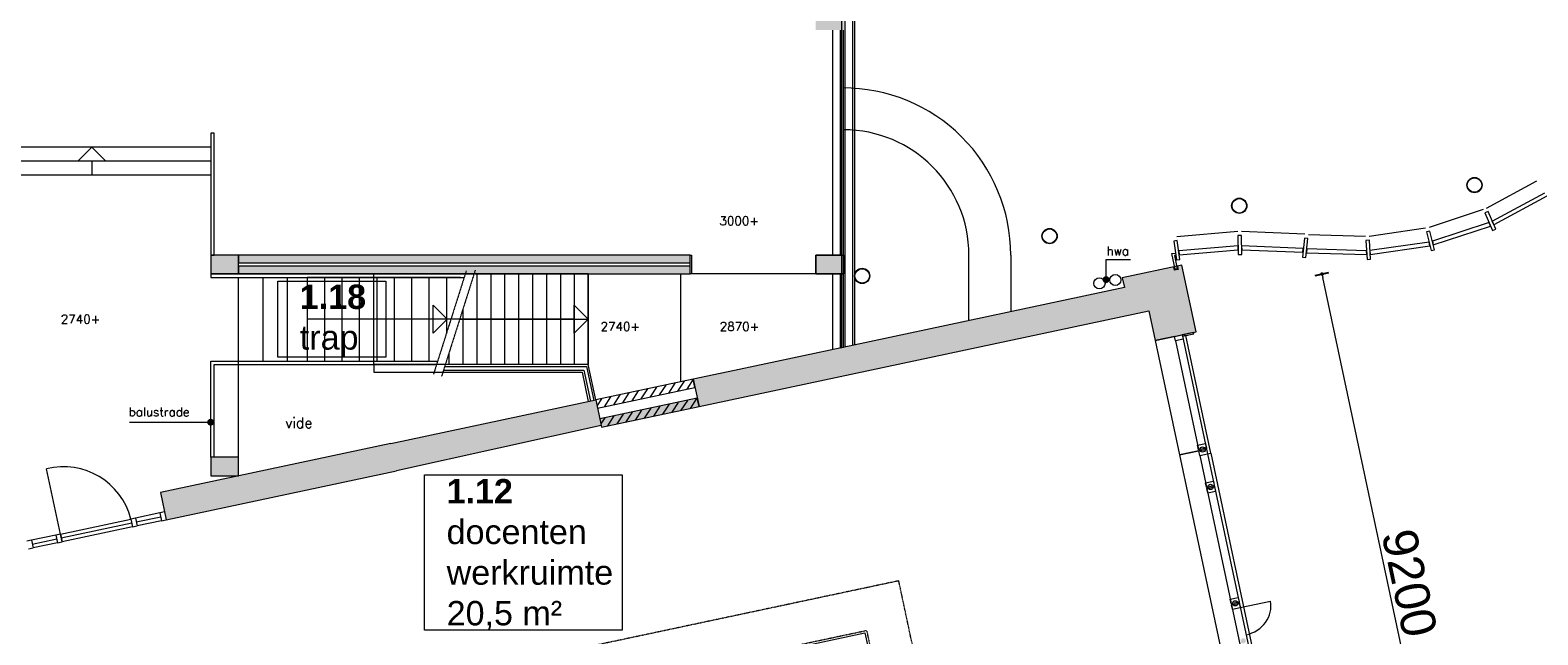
# Model space of a CAD drawing. Header units: millimetres. Extents: x 755778 to 1537169, y 90093 to 392038.
# Tile 61 of 134: x 908029 to 929672, y 333062 to 341743. Entities that reach past the tile are written whole.
import ezdxf
from ezdxf.enums import TextEntityAlignment as Align

# ---------------------------------------------------------------- set-up
doc = ezdxf.new("R2010")
doc.units = ezdxf.units.MM
doc.linetypes.add('DASHDOT', pattern=[9, 6, -1.5, 0, -1.5])
doc.linetypes.add('HIDDEN', pattern=[0.375, 0.25, -0.125])
doc.layers.add('maatlijnen', color=7, linetype='Continuous')
doc.layers.add('NIV 1HB', color=7, linetype='Continuous')
doc.layers.add('RUIMTEnr', color=7, linetype='Continuous', lineweight=5)
doc.styles.add('ROMANS', font='romans.shx')
doc.styles.get("Standard").update_dxf_attribs({"font": 'arial.ttf'})
doc.dimstyles.new('even', dxfattribs={"dimtxt": 500, "dimasz": 50, "dimexe": 100, "dimexo": 0, "dimgap": 50, "dimtad": 1, "dimdec": 0, "dimzin": 0, "dimdsep": 46, "dimtxsty": 'Standard', "dimblk": 'DOT', "dimcen": 1, "dimclrd": 7, "dimclre": 7, "dimclrt": 7, "dimadec": 0, "dimazin": 0, "dimtfac": 1, "dimtdec": 0, "dimtofl": 0, "dimtmove": 0, "dimatfit": 2, "dimldrblk": 'DOT', "dimfxl": 100, "dimfxlon": 1, "dimtolj": 1, "dimtzin": 0, "dimlwd": 5, "dimarcsym": 0})

# ---------------------------------------------------------------- blocks, each defined once
blk = doc.blocks.new('_Dot')
at = {"color": 0, "linetype": 'ByBlock', "lineweight": -2}
blk.add_line((-0.5, 0), (-1, 0), dxfattribs=at)
at = {"color": 0, "linetype": 'ByBlock', "const_width": 0.5}
blk.add_lwpolyline([(-0.25, 0, 1), (0.25, 0, 1)], format="xyb", close=True, dxfattribs=at)
blk = doc.blocks.new('*D152')
at = {"layer": 'Defpoints', "color": 0, "lineweight": 5, "transparency": 16777216}
for p in [(926573, 338242), (922692, 337417), (924605, 328418)]:
    blk.add_point(p, dxfattribs=at)
at = {"layer": 'maatlijnen', "color": 7, "lineweight": -2, "transparency": 16777216}
for p, q in [((926475, 338221), (926671, 338262)), ((928388, 329222), (928584, 329263))]:
    blk.add_line(p, q, dxfattribs=at)
at = {"layer": 'maatlijnen', "color": 7, "lineweight": 5, "transparency": 16777216}
blk.add_line((928476, 329292), (926584, 338193), dxfattribs=at)
at = {"layer": 'maatlijnen', "color": 7, "lineweight": 5, "transparency": 16777216, "xscale": 50, "yscale": 50, "zscale": 50}
for p, rotation in [((926573, 338242), 101.9999999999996), ((928486, 329243), 281.9999999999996)]:
    blk.add_blockref('_Dot', p, dxfattribs=dict(at, rotation=rotation))
at = {"layer": 'maatlijnen', "color": 7, "lineweight": 5, "transparency": 16777216, "insert": (927828, 333806), "char_height": 500, "attachment_point": 5, "rotation": 282}
blk.add_mtext('\\A1;9200', dxfattribs=at)

msp = doc.modelspace()

# ---------------------------------------------------------------- hatches: boundary and pattern name
at = {"layer": 'NIV 1HB', "lineweight": 5, "true_color": 0x555d61}
h = msp.add_hatch(color=251, dxfattribs=at)
h.paths.add_polyline_path([(919305.7, 338243.1), (919705.7, 338243.1), (919705.7, 338513.1), (919305.7, 338513.1)])
h.paths.add_polyline_path([(919305.7, 341743.1), (919705.7, 341743.1), (919705.7, 342013.1), (919305.7, 342013.1)])
h.paths.add_polyline_path([(919305.7, 345243.1), (919705.7, 345243.1), (919705.7, 345513.1), (919305.7, 345513.1)])
h.paths.add_polyline_path([(923090.7, 354198.1), (923090.7, 352178.1), (922850.7, 352178.1), (922850.7, 352578.1), (922930.7, 352578.1), (922930.7, 354198.1)])
for points in [[(910620.7, 338243.1), (911020.7, 338243.1), (911020.7, 338513.1), (910620.7, 338513.1)], [(910620.7, 335344.7), (911020.7, 335344.7), (911020.7, 335614.7), (910620.7, 335614.7)]]:
    msp.add_hatch(color=251, dxfattribs=at).paths.add_polyline_path(points)
at = {"layer": 'NIV 1HB', "lineweight": 5}
for points in [[(917505.7, 338513.1), (911020.7, 338513.1), (911020.7, 338403.1), (917505.7, 338403.1)], [(917505.7, 338353.1), (911020.7, 338353.1), (911020.7, 338243.1), (917505.7, 338243.1)], [(924088.2, 337713.3), (924178.6, 337287.9), (924385, 337331.7), (924579.7, 337373.1), (924765.5, 337412.6), (924561.8, 338371.2), (924496.4, 338357.3), (924506.8, 338308.4), (924457.9, 338298), (924447.5, 338346.9), (923705.9, 338189.3), (923736, 338047.4), (919785.2, 337207.7), (919671.2, 337183.4), (918047.7, 336838.3), (917933.7, 336814.1), (917547.7, 336732.1), (917630.7, 336340.8), (917630.8, 336340.8), (917605.8, 336458.2), (916207.3, 336160.9), (916232.3, 336043.5), (917630.7, 336340.8), (917605.8, 336458.2), (917605.8, 336458.2), (917630.8, 336340.8)], [(916227.1, 336068), (916207.3, 336160.9), (916174.1, 336317.4), (916173.9, 336317.4), (916148.9, 336434.7), (916041.5, 336411.9), (913204.9, 335809), (909898.3, 335106.1), (909981.5, 334714.9), (913288.1, 335417.7)]]:
    msp.add_hatch(color=7, dxfattribs=at).paths.add_polyline_path(points)
h = msp.add_hatch(color=7, dxfattribs=at)
edge = h.paths.add_edge_path()
edge.add_arc((923473.5, 338162.1), 50, 180, 540)
h = msp.add_hatch(color=7, dxfattribs=at)
edge = h.paths.add_edge_path()
edge.add_arc((910620.7, 336114.7), 50, 0, 360)
h = msp.add_hatch(color=7, dxfattribs=at)
edge = h.paths.add_edge_path()
edge.add_arc((925797.7, 331306), 38, 0, 360)
edge = h.paths.add_edge_path()
edge.add_arc((925912.1, 330768), 38, 0, 360)
edge = h.paths.add_edge_path()
edge.add_arc((925442.6, 332976.4), 38, 0, 360)
edge = h.paths.add_edge_path()
edge.add_arc((925328.3, 333514.4), 38, 0, 360)
edge = h.paths.add_edge_path()
edge.add_arc((924858.9, 335722.8), 38, 0, 360)
edge = h.paths.add_edge_path()
edge.add_arc((924973.2, 335184.9), 38, 0, 360)

# ---------------------------------------------------------------- linework, layer by layer
at = {"layer": 'NIV 1HB', "color": 7, "lineweight": 5}
for p, q in [((919680.7, 337185.4), (919680.7, 348568.1)), ((919730.7, 337196.1), (919730.7, 348568.1)), ((919840.7, 337219.4), (919840.7, 348568.1)), ((919860.7, 348568.1), (919860.7, 337223.7)), ((919550.7, 338513.1), (919550.7, 341743.1)), ((919655.7, 341743.1), (919655.7, 338513.1)), ((919705.7, 338513.1), (919705.7, 341743.1)), ((910670.7, 340263.1), (910620.7, 340263.1)), ((910620.7, 340263.1), (910620.7, 338513.1)), ((910670.7, 338513.1), (910670.7, 340263.1)), ((919705.7, 340313.1), (919695.7, 340312.3)), ((910620.7, 340063.1), (907380.7, 340063.1)), ((908713.2, 339863.1), (908913.2, 340063.1)), ((908913.2, 340063.1), (909113.2, 339863.1)), ((910620.7, 340063.1), (910620.7, 339663.1)), ((910620.7, 339863.1), (907380.7, 339863.1)), ((909113.2, 339863.1), (908713.2, 339863.1)), ((908913.2, 339863.1), (908913.2, 339663.1)), ((910620.7, 339663.1), (907380.7, 339663.1)), ((928934.5, 339188.7), (929656.5, 339577.7)), ((929016.6, 339000.9), (929770.1, 339407)), ((929800.6, 339361.3), (929038.6, 338950.5)), ((928888.7, 339168.7), (928109.9, 338911.8)), ((928970.7, 338980.9), (928157.9, 338712.5)), ((928170.8, 338659), (928992.7, 338930.5)), ((928956.5, 339138.3), (928910.7, 339118.3)), ((928910.7, 339118.3), (929020.8, 338866.3)), ((929066.6, 338886.3), (928956.5, 339138.3)), ((928992.7, 338930.5), (928970.7, 338980.9)), ((929038.6, 338950.5), (929016.6, 339000.9)), ((929038.6, 338950.5), (929016.6, 339000.9)), ((924495.4, 338722.6), (924445.8, 338715.8)), ((924445.8, 338715.8), (924483.5, 338443.4)), ((925366.4, 338850.4), (924488.2, 338774.3)), ((924533, 338450.2), (924495.4, 338722.6)), ((925417.3, 338796.2), (925367.3, 338795.4)), ((925367.3, 338795.4), (925371.8, 338520.4)), ((926327.5, 338812), (925416.4, 338851.2)), ((925421.8, 338521.3), (925417.3, 338796.2)), ((926321.5, 338757.3), (926291.5, 338484)), ((926371.2, 338751.9), (926321.5, 338757.3)), ((926341.2, 338478.5), (926371.2, 338751.9)), ((927199.7, 338779.9), (926377.2, 338806.5)), ((927252.9, 338728.1), (927203, 338725)), ((927203, 338725), (927219.8, 338450.5)), ((928061.3, 338900.1), (927249.6, 338783)), ((927269.7, 338453.6), (927252.9, 338728.1)), ((928122.8, 338858.3), (928074.2, 338846.6)), ((928074.2, 338846.6), (928138.6, 338579.2)), ((928187.2, 338590.9), (928122.8, 338858.3)), ((928157.9, 338712.5), (928170.8, 338659)), ((929020.8, 338866.3), (929066.6, 338886.3)), ((911020.7, 338513.1), (910620.7, 338513.1)), ((910620.7, 338513.1), (910620.7, 338243.1)), ((910620.7, 338513.1), (910670.7, 338513.1)), ((917505.7, 338513.1), (911020.7, 338513.1)), ((911020.7, 338513.1), (911020.7, 338403.1)), ((911020.7, 338243.1), (911020.7, 338513.1)), ((917505.7, 338243.1), (917505.7, 338513.1)), ((917505.7, 338513.1), (917520.7, 338513.1)), ((917505.7, 338403.1), (917505.7, 338513.1)), ((917520.7, 338513.1), (917520.7, 338243.1)), ((919705.7, 338513.1), (919305.7, 338513.1)), ((919305.7, 338513.1), (919305.7, 338243.1)), ((919305.7, 338243.1), (919305.7, 338513.1)), ((919305.7, 338513.1), (919705.7, 338513.1)), ((919655.7, 338513.1), (919705.7, 338513.1)), ((919705.7, 338243.1), (919705.7, 338513.1)), ((919705.7, 338513.1), (919705.7, 338243.1)), ((921505.7, 337573.4), (921505.7, 338513.1)), ((922105.7, 338513.1), (922105.7, 337700.9)), ((924417.7, 338535.2), (924469.8, 338542.4)), ((924465.6, 338309.8), (924417.7, 338535.2)), ((924473.9, 338512.7), (924453.7, 338509.9)), ((924453.7, 338509.9), (924494.9, 338316.1)), ((924469.8, 338542.4), (924473.9, 338512.7)), ((925369.8, 338645.4), (924515.9, 338574)), ((924515.9, 338574), (924523.4, 338519.5)), ((924523.4, 338519.5), (925370.7, 338590.4)), ((925370.7, 338590.4), (925369.8, 338645.4)), ((925371.8, 338520.4), (925421.8, 338521.3)), ((926305.1, 338608.2), (925419.8, 338646.2)), ((925419.8, 338646.2), (925420.7, 338591.3)), ((925420.7, 338591.3), (926299.1, 338553.6)), ((926299.1, 338553.6), (926305.1, 338608.2)), ((926354.8, 338602.8), (926348.8, 338548.1)), ((926348.8, 338548.1), (927215.5, 338520.4)), ((927212.2, 338575.3), (926354.8, 338602.8)), ((927215.5, 338520.4), (927212.2, 338575.3)), ((928109.3, 338700.8), (927262.1, 338578.3)), ((927262.1, 338578.3), (927265.4, 338523.4)), ((927265.4, 338523.4), (928122.2, 338647.3)), ((928122.2, 338647.3), (928109.3, 338700.8)), ((928138.6, 338579.2), (928187.2, 338590.9)), ((911020.7, 338403.1), (917505.7, 338403.1)), ((917505.7, 338353.1), (911020.7, 338353.1)), ((911020.7, 338353.1), (911020.7, 338243.1)), ((917505.7, 338243.1), (917505.7, 338353.1)), ((923473.5, 338162.1), (923473.5, 338451.7)), ((923473.5, 338451.7), (923824.7, 338451.7)), ((924561.8, 338371.2), (923705.9, 338189.3)), ((924457.9, 338298), (924447.5, 338346.9)), ((924506.8, 338308.4), (924457.9, 338298)), ((924494.9, 338316.1), (924465.6, 338309.8)), ((924483.5, 338443.4), (924533, 338450.2)), ((924496.4, 338357.3), (924506.8, 338308.4)), ((924765.5, 337412.6), (924561.8, 338371.2)), ((926291.5, 338484), (926341.2, 338478.5)), ((927219.8, 338450.5), (927269.7, 338453.6)), ((910620.7, 338243.1), (911020.7, 338243.1)), ((914275, 338243.1), (910620.7, 338243.1)), ((910620.7, 338243.1), (910620.7, 338193.1)), ((910620.7, 338193.1), (914259.2, 338193.1)), ((911020.7, 338243.1), (917505.7, 338243.1)), ((911020.7, 335614.7), (911020.7, 338193.1)), ((911370.9, 338193.1), (911370.9, 336993.1)), ((911720.7, 338193.1), (911720.7, 336993.1)), ((914206.4, 338193.1), (912004, 338193.1)), ((912004, 338193.1), (912004, 336993.1)), ((912254, 338193.1), (912254, 336993.1)), ((912504, 338193.1), (912504, 336993.1)), ((912754, 338193.1), (912754, 336993.1)), ((916040.5, 338243.1), (912962.5, 338243.1)), ((912962.5, 336943.1), (912962.5, 338243.1)), ((913004, 338193.1), (913004, 336993.1)), ((913254, 338193.1), (913254, 336993.1)), ((913504, 338193.1), (913504, 336993.1)), ((913754, 338193.1), (913754, 336993.1)), ((914004, 338193.1), (914004, 337388.1)), ((914400.9, 338243.1), (916040.5, 338243.1)), ((914440.5, 338243.1), (914440.5, 336943.1)), ((914640.5, 338243.1), (914640.5, 336943.1)), ((914840.5, 338243.1), (914840.5, 336943.1)), ((915040.5, 338243.1), (915040.5, 336943.1)), ((915240.5, 338243.1), (915240.5, 336943.1)), ((915440.5, 338243.1), (915440.5, 336943.1)), ((915640.5, 338243.1), (915640.5, 336943.1)), ((915840.5, 338243.1), (915840.5, 336943.1)), ((916040.5, 336943.1), (916040.5, 338243.1)), ((916040.5, 338243.1), (916040.5, 336943.1)), ((917370.7, 336694.4), (917370.7, 338243.1)), ((917520.7, 338243.1), (917505.7, 338243.1)), ((919305.7, 338243.1), (917520.7, 338243.1)), ((919305.7, 338243.1), (919705.7, 338243.1)), ((919705.7, 338243.1), (919305.7, 338243.1)), ((919550.7, 337157.8), (919550.7, 338243.1)), ((919705.7, 338243.1), (919655.7, 338243.1)), ((919655.7, 338243.1), (919655.7, 337180.1)), ((919705.7, 337190.8), (919705.7, 338243.1)), ((923705.9, 338189.3), (923736, 338047.4)), ((923736, 338047.4), (919785.2, 337207.7)), ((913816.2, 337393.1), (913816.2, 337793.1)), ((913816.2, 337793.1), (914016.2, 337593.1)), ((914240.5, 337737.2), (914240.5, 336943.1)), ((915840.5, 337793.1), (916040.5, 337593.1)), ((915840.5, 337393.1), (915840.5, 337793.1)), ((915840.5, 337393.1), (915840.5, 337793.1)), ((915840.5, 337793.1), (916040.5, 337593.1)), ((915840.5, 337393.1), (915840.5, 337793.1)), ((915840.5, 337793.1), (916040.5, 337593.1)), ((917630.7, 336340.8), (924088.2, 337713.3)), ((924088.2, 337713.3), (924178.6, 337287.9)), ((913816.2, 337593.1), (912004, 337593.1)), ((915840.5, 337593.1), (912962.5, 337593.1)), ((914016.2, 337593.1), (913816.2, 337393.1)), ((914194.8, 337593.1), (916040.5, 337593.1)), ((915840.5, 337593.1), (914194.8, 337593.1)), ((916040.5, 337593.1), (915840.5, 337393.1)), ((916040.5, 337593.1), (915840.5, 337393.1)), ((916040.5, 337593.1), (915840.5, 337393.1)), ((924579.7, 337373.1), (924765.5, 337412.6)), ((919785.2, 337207.7), (919671.2, 337183.4)), ((924455.4, 337346.7), (924178.6, 337287.9)), ((924178.6, 337287.9), (924385, 337331.7)), ((924178.6, 337287.9), (924528, 335644.3)), ((924385, 337331.7), (924579.7, 337373.1)), ((924469.4, 337281.1), (924804.7, 335703.2)), ((924728.3, 337404.7), (924567, 337370.4)), ((924567, 337370.4), (924571.1, 337350.8)), ((924571.1, 337350.8), (924732.5, 337385.1)), ((924620, 337361.2), (924571.1, 337350.8)), ((924580.9, 337304.9), (924916.3, 335726.9)), ((924979.1, 335671.7), (924620, 337361.2)), ((924732.5, 337385.1), (924728.3, 337404.7)), ((910620.7, 335614.7), (910620.7, 336993.1)), ((910620.7, 336993.1), (913878.7, 336993.1)), ((912004, 336993.1), (913826, 336993.1)), ((914040.5, 337106.3), (914040.5, 336943.1)), ((919671.2, 337183.4), (918047.7, 336838.3)), ((919655.7, 337180.1), (919705.7, 337190.8)), ((910670.7, 335614.7), (910670.7, 336943.1)), ((910670.7, 336943.1), (913862.9, 336943.1)), ((916040.5, 336943.1), (912962.5, 336943.1)), ((912962.5, 336943.1), (912962.5, 336833.1)), ((912962.5, 336833.1), (915951.5, 336833.1)), ((913963.4, 336863.1), (915975.8, 336863.1)), ((913979.2, 336913.1), (916016.2, 336913.1)), ((916040.5, 336943.1), (913988.8, 336943.1)), ((915951.5, 336833.1), (916041.5, 336411.9)), ((915975.8, 336863.1), (916070.9, 336418.1)), ((916016.2, 336913.1), (916119.8, 336428.5)), ((916149.1, 336434.8), (916040.5, 336943.1)), ((917933.7, 336814.1), (917547.7, 336732.1)), ((918047.7, 336838.3), (917933.7, 336814.1)), ((917547.6, 336732), (916148.9, 336434.7)), ((916173.9, 336317.4), (917572.5, 336614.7)), ((916757, 336564), (916664.6, 336421.7)), ((916888.8, 336592), (916796.4, 336449.7)), ((917020.5, 336620), (916928.1, 336477.7)), ((917152.3, 336648), (917059.9, 336505.7)), ((917284.1, 336676), (917191.6, 336533.7)), ((917415.8, 336704), (917323.4, 336561.7)), ((917547.6, 336732), (917455.2, 336589.7)), ((917572.5, 336614.7), (917547.6, 336732)), ((917547.7, 336732.1), (917630.7, 336340.8)), ((913204.9, 335809), (916149.1, 336434.8)), ((916041.5, 336411.9), (916149.1, 336434.8)), ((916148.9, 336434.7), (916173.9, 336317.4)), ((916149.1, 336434.8), (916227.1, 336068)), ((916230, 336452), (916166.2, 336353.7)), ((917605.8, 336458.2), (916207.3, 336160.9)), ((916232.3, 336043.5), (917630.8, 336340.8)), ((916361.7, 336480), (916269.3, 336337.6)), ((916493.5, 336508), (916401.1, 336365.7)), ((916625.3, 336536), (916532.8, 336393.7)), ((917068.4, 336343.9), (916976, 336201.6)), ((917200.2, 336371.9), (917107.7, 336229.6)), ((917331.9, 336399.9), (917239.5, 336257.6)), ((917463.7, 336427.9), (917371.3, 336285.6)), ((917595.4, 336455.9), (917503, 336313.6)), ((917630.8, 336340.8), (917605.8, 336458.2)), ((909454.8, 336114.7), (910620.7, 336114.7)), ((916207.3, 336160.9), (916232.3, 336043.5)), ((916277.8, 336175.9), (916222.3, 336090.4)), ((916409.6, 336203.9), (916317.2, 336061.6)), ((916541.4, 336231.9), (916448.9, 336089.6)), ((916673.1, 336259.9), (916580.7, 336117.6)), ((916804.9, 336287.9), (916712.5, 336145.6)), ((916936.6, 336315.9), (916844.2, 336173.6)), ((916227.1, 336068), (913288.1, 335417.7)), ((913204.9, 335809), (909898.3, 335106.1)), ((924804.8, 335703.2), (924528, 335644.3)), ((924528, 335644.3), (924804.7, 335703.2)), ((924804.8, 335703.2), (924916.3, 335726.9)), ((924818.7, 335637.6), (924804.8, 335703.2)), ((924916.3, 335726.9), (924930.2, 335661.3)), ((924919.8, 335710.2), (924930.2, 335661.3)), ((911020.7, 335614.7), (910620.7, 335614.7)), ((910620.7, 335614.7), (910620.7, 335344.7)), ((911020.7, 335344.7), (911020.7, 335614.7)), ((924528, 335644.3), (925910.5, 329139.9)), ((924818.7, 335637.6), (924930.2, 335661.3)), ((924818.7, 335637.6), (926173.4, 329264.3)), ((924930.2, 335661.3), (924979.1, 335671.7)), ((924930.2, 335661.3), (924979.1, 335671.7)), ((924930.2, 335661.3), (926284.9, 329288)), ((924979.1, 335671.7), (926343.6, 329252.4)), ((908464.2, 334508.9), (908265, 335446)), ((909981.5, 334714.9), (913288.1, 335417.7)), ((910620.7, 335344.7), (911020.7, 335344.7)), ((924901.9, 335246.4), (925013.4, 335270.1)), ((925013.4, 335270.1), (925027.3, 335204.5)), ((909898.3, 335106.1), (909981.5, 334714.9)), ((924915.8, 335180.8), (924901.9, 335246.4)), ((924915.8, 335180.8), (925027.3, 335204.5)), ((924919.1, 335165.2), (925030.6, 335188.9)), ((924933.1, 335099.7), (924919.1, 335165.2)), ((924933.1, 335099.7), (925044.6, 335123.4)), ((925030.6, 335188.9), (925044.6, 335123.4)), ((909957.8, 334826.4), (909892.3, 334812.5)), ((909957.8, 334826.4), (909981.5, 334714.9)), ((908464.2, 334508.9), (909475.6, 334723.9)), ((908476, 334453.1), (909487.4, 334668.1)), ((909499.3, 334612.4), (908487.9, 334397.4)), ((909541.1, 334737.8), (909475.6, 334723.9)), ((909475.6, 334723.9), (909499.3, 334612.4)), ((909475.6, 334723.9), (909499.3, 334612.4)), ((909499.3, 334612.4), (909564.8, 334626.3)), ((909892.3, 334812.5), (909541.1, 334737.8)), ((909541.1, 334737.8), (909564.8, 334626.3)), ((909553, 334682.1), (909904.1, 334756.7)), ((909916, 334700.9), (909564.8, 334626.3)), ((909892.3, 334812.5), (909916, 334700.9)), ((909916, 334700.9), (909981.5, 334714.9)), ((908047.5, 334420.3), (907981.9, 334406.4)), ((908398.6, 334495), (908047.5, 334420.3)), ((908047.5, 334420.3), (908071.2, 334308.8)), ((908059.3, 334364.6), (908410.5, 334439.2)), ((908422.3, 334383.5), (908071.2, 334308.8)), ((908464.2, 334508.9), (908398.6, 334495)), ((908398.6, 334495), (908422.3, 334383.5)), ((908422.3, 334383.5), (908487.9, 334397.4)), ((908464.2, 334508.9), (908487.9, 334397.4)), ((908487.9, 334397.4), (908464.2, 334508.9)), ((908005.6, 334294.9), (908071.2, 334308.8)), ((925256.9, 333575.9), (925368.5, 333599.6)), ((925270.9, 333510.4), (925256.9, 333575.9)), ((925270.9, 333510.4), (925382.4, 333534.1)), ((925274.2, 333494.7), (925385.7, 333518.4)), ((925368.5, 333599.6), (925382.4, 333534.1)), ((925385.7, 333518.4), (925399.6, 333452.9)), ((925399.6, 333452.9), (925832.2, 333544.8)), ((925288.1, 333429.2), (925274.2, 333494.7)), ((925288.1, 333429.2), (925399.6, 333452.9)), ((911820.9, 331348.7), (920012.9, 333090)), ((920012.9, 333090), (920880.4, 329011.3))]:
    msp.add_line(p, q, dxfattribs=at)
at = {"layer": 'NIV 1HB', "color": 7, "linetype": 'DASHDOT', "lineweight": 5}
for p, q in [((914288.7, 338286.4), (913819.5, 336806.4)), ((914418.7, 338299.3), (913933.9, 336770.1))]:
    msp.add_line(p, q, dxfattribs=at)
at = {"layer": 'NIV 1HB', "color": 7, "linetype": 'ByBlock', "lineweight": 5}
for p, q in [((924455.4, 337346.6), (924566.9, 337370.4)), ((924469.4, 337281.1), (924455.4, 337346.6)), ((924580.9, 337304.9), (924469.4, 337281.1)), ((924566.9, 337370.4), (924580.9, 337304.9)), ((924787.5, 335784.3), (924899, 335808.1)), ((924801.5, 335718.8), (924787.5, 335784.3)), ((924913, 335742.5), (924801.5, 335718.8)), ((924899, 335808.1), (924913, 335742.5))]:
    msp.add_line(p, q, dxfattribs=at)
at = {"layer": 'NIV 1HB', "color": 7, "linetype": 'HIDDEN', "lineweight": 5, "ltscale": 0.5}
for p, q in [((920498.1, 333837.2), (911073.7, 331834)), ((921496.1, 329142.2), (920498.1, 333837.2)), ((911785.3, 331371.9), (920036, 333125.6)), ((920036, 333125.6), (920909.2, 329017.4))]:
    msp.add_line(p, q, dxfattribs=at)
at = {"layer": 'NIV 1HB', "lineweight": 5}
for centre, radius in [((928762.2, 339518.9), 109.5), ((928762.2, 339518.9), 103.7), ((925386, 339221.7), 109.5), ((925386, 339221.7), 103.7), ((922662.3, 338786.1), 109.5), ((922662.3, 338786.1), 103.7), ((919972.5, 338214.3), 109.5), ((919972.5, 338214.3), 103.7)]:
    msp.add_circle(centre, radius, dxfattribs=at)
at = {"layer": 'NIV 1HB', "color": 7, "lineweight": 5}
for centre, radius in [((923378.4, 338107.7), 80), ((923605.8, 338156.1), 80), ((924858.9, 335722.8), 38), ((924973.2, 335184.9), 38), ((925328.3, 333514.4), 38)]:
    msp.add_circle(centre, radius, dxfattribs=at)
for centre, radius, start, end in [((919705.7, 338513.1), 2400, 360, 90.23873), ((919705.7, 338513.1), 1800, 0, 90), ((908507.9, 334477.3), 998.6, 14.29314, 104.07671)]:
    msp.add_arc(centre, radius, start, end, dxfattribs=at)
msp.add_ellipse((925399.6, 333452.9), major_axis=(432.5, 91.9), ratio=0.9037357, start_param=-1.5707963, end_param=0, dxfattribs=at)
at = {"layer": 'RUIMTEnr', "lineweight": 5}
for points in [[(911582.6, 338139.1), (913136, 338139.1), (913136, 337047.1), (911582.6, 337047.1)], [(913690.1, 335359.7), (916527.7, 335359.7), (916527.7, 333129.3), (913690.1, 333129.3)]]:
    msp.add_lwpolyline(points, close=True, dxfattribs=at)

# ---------------------------------------------------------------- texts
at = {"layer": 'NIV 1HB', "color": 7, "lineweight": 5, "style": 'ROMANS'}
for s, height, p in [('3000+', 125, (917923.9, 338943.3)), ('2740+', 125, (908469.3, 337532.3)), ('2740+', 125, (916217.3, 337426.8)), ('2870+', 125, (917928.2, 337426.8)), ('vide', 150, (911688.8, 336030.8))]:
    msp.add_text(s, height=height, dxfattribs=at).set_placement(p)
for s, p in [('hwa', (923480, 338472.6)), ('balustrade', (909443.8, 336162.1))]:
    msp.add_text(s, height=125, dxfattribs=at).set_placement(p, align=Align.BOTTOM_LEFT)
at = {"layer": 'RUIMTEnr', "lineweight": 5, "char_height": 350, "attachment_point": 4, "rotation": 0.04243}
for s, insert in [('{\\fArial|b1|i0|c0|p34;1.18\\P}trap', (911900, 337570.5)), ('{\\fArial|b1|i0|c0|p34;1.12\\P}docenten werkruimte\\P20,5 m²', (914007.6, 334215.4))]:
    msp.add_mtext_dynamic_manual_height_columns(s, width=2951.731, gutter_width=121.2, heights=[0], dxfattribs=dict(at, insert=insert))

# ---------------------------------------------------------------- dimensions: what is measured, and where the dimension line sits
at = {"layer": 'maatlijnen', "lineweight": 5}
dim = msp.add_aligned_dim(p1=(924604.7, 328417.6), p2=(922691.9, 337416.6), distance=-3968.1, dimstyle='even', dxfattribs=at)
dim.commit()
dim.dimension.update_dxf_attribs({"geometry": '*D152', "text_midpoint": (927828.3, 333805.6)})

doc.saveas('drawing.dxf')
